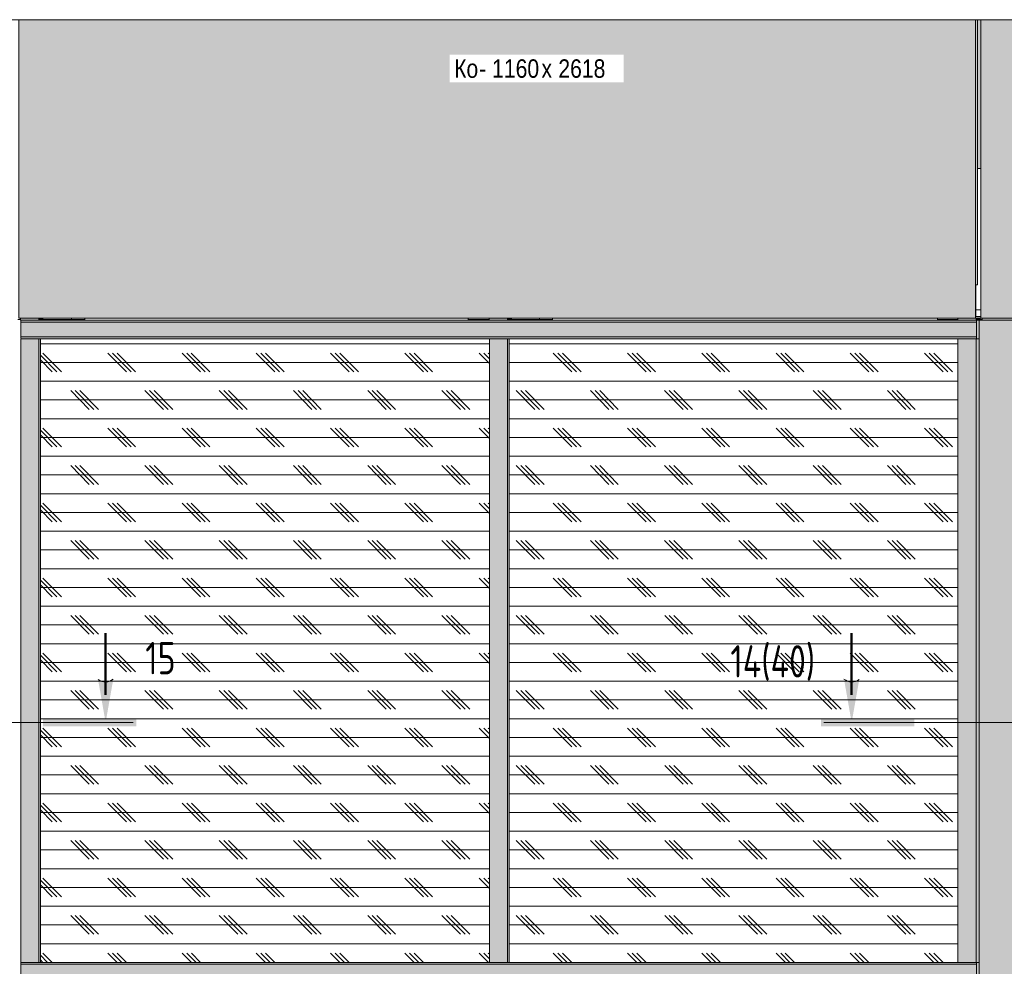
# Model space of a CAD drawing. Header units: millimetres. Extents: x -4452149 to -4396614, y -3148133 to 7538.
# Tile 18 of 22: x -4450565 to -4447898, y 4815 to 7379. Entities that reach past the tile are written whole.
import ezdxf

# ---------------------------------------------------------------- set-up
doc = ezdxf.new("R2010")
doc.units = ezdxf.units.MM
for name, color, linetype, lineweight in [('Импосты витража', 7, 'Continuous', 18), ('Марки по нескольким категориям', 7, 'Continuous', 9), ('Обобщенные модели', 7, 'Continuous', 18), ('Панели витража', 7, 'Continuous', 18), ('Разрезы', 7, 'Continuous', 9), ('Элементы узлов', 7, 'Continuous', 18)]:
    doc.layers.add(name, color=color, linetype=linetype, lineweight=lineweight)
doc.styles.add('Arial Narrow', font='ARIALN.TTF', dxfattribs={"height": 49.99999999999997})
doc.styles.add('GOST Common', font='GOST_Common.ttf', dxfattribs={"width": 0.8, "height": 87.49999999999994})

# ---------------------------------------------------------------- blocks, each defined once
blk = doc.blocks.new('HILTI_s_Композит_тип_Ко - Тип КоБ D2-21496302-К1_Ф3_Схема раскладки облицовки')
at = {"layer": 'Обобщенные модели', "true_color": 0xf7fbf5}
for points in [[(-4450566.931467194, 6570.845259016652), (-4447975.836829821, 6570.845259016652), (-4447975.836829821, 7379.463495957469), (-4450566.931467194, 7379.463495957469), (-4450566.931467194, 6656.442829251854)], [(-4447975.836829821, 6570.845259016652), (-4447961.395631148, 6570.845259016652), (-4447961.395631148, 6574.845259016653), (-4447975.261705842, 6574.845259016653), (-4447975.261705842, 6660.845259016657), (-4447970.804495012, 6660.845259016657), (-4447970.804495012, 7379.463495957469), (-4447975.836829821, 7379.463495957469), (-4447975.836829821, 6656.442829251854)]]:
    blk.add_hatch(color=7, dxfattribs=at).paths.add_polyline_path(points)
at = {"layer": 'Обобщенные модели'}
for p, q in [((-4450566.931467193, 6570.845259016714), (-4450566.931467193, 7379.463495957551)), ((-4447975.83682982, 7379.463495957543), (-4447975.83682982, 6570.845259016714)), ((-4447970.804495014, 6660.845259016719), (-4447970.804495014, 7379.463495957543)), ((-4447975.261705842, 6574.845259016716), (-4447975.261705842, 6660.845259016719)), ((-4447975.261705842, 6660.845259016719), (-4447970.804495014, 6660.845259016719)), ((-4450566.931467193, 6570.845259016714), (-4447975.83682982, 6570.845259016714)), ((-4447975.83682982, 6570.845259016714), (-4447961.395631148, 6570.845259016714)), ((-4447961.395631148, 6574.845259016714), (-4447975.261705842, 6574.845259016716))]:
    blk.add_line(p, q, dxfattribs=at)
blk = doc.blocks.new('Прямоугольный импост - 50х100-20996112-К1_Ф3_Схема раскладки облицовки')
at = {"layer": 'Импосты витража', "true_color": 0x373f43}
blk.add_hatch(color=149, dxfattribs=at).paths.add_polyline_path([(-4447961.395631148, 6976.099782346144), (-4447961.395631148, 7379.463495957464), (-4447970.804495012, 7379.463495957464), (-4447970.804495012, 6976.099782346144), (-4447969.065406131, 6976.099782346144)])
at = {"layer": 'Импосты витража'}
blk.add_line((-4447961.395631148, 6976.099782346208), (-4447970.804495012, 6976.099782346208), dxfattribs=at)
blk = doc.blocks.new('Панель_Стеклопакет_Агрисовгаз - Панель_Стемолит_Агрисовгаз-21482290-К1_Ф3_Схема раскладки облицовки')
at = {"layer": 'Панели витража', "true_color": 0x808080}
h = blk.add_hatch(dxfattribs=at)
h.set_pattern_fill('FP_6', color=8, style=0, pattern_type=2)
h.set_pattern_definition([(0, (-4449898.637, 4825), (0, 50.8), []), (134.701, (-4449873.501, 4799.6), (-100.5426346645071, -101.6005974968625), [71.47, -71.47]), (134.701, (-4449860.933, 4799.6), (-100.5426346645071, -101.6005974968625), [71.47, -71.47]), (134.701, (-4449848.365, 4799.6), (-100.5426346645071, -101.6005974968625), [71.47, -71.47])])
h.paths.add_polyline_path([(-4449292.533786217, 4825.000033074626), (-4449292.533786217, 6515.000033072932), (-4450508.480044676, 6515.000033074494), (-4450508.480044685, 4825.000033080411), (-4449322.113671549, 4825.00003308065)])
at = {"layer": 'Панели витража'}
blk.add_line((-4450508.480044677, 6515.000033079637), (-4450508.480044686, 4825.000033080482), dxfattribs=at)
blk = doc.blocks.new('Прямоугольный импост - 50х100-21482510-К1_Ф3_Схема раскладки облицовки')
at = {"layer": 'Импосты витража', "true_color": 0x373f43}
for points in [[(-4450512.794817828, 6565.000033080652), (-4450512.794817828, 6570.845259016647), (-4450562.274969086, 6570.845259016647), (-4450562.274969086, 6565.000033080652), (-4450536.387755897, 6565.000033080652)], [(-4450501.69421063, 6565.000033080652), (-4450499.896231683, 6565.000033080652), (-4450499.896231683, 6567.000000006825), (-4450500.399621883, 6567.000000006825), (-4450500.399621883, 6570.845259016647), (-4450512.794817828, 6570.845259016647), (-4450512.794817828, 6565.000033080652), (-4450511.068908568, 6565.000033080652)]]:
    blk.add_hatch(color=149, dxfattribs=at).paths.add_polyline_path(points)
at = {"layer": 'Импосты витража'}
for p, q in [((-4450562.274969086, 6570.845259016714), (-4450562.274969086, 6565.000033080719)), ((-4450512.794817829, 6565.000033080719), (-4450562.274969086, 6565.000033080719)), ((-4450512.794817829, 6565.000033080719), (-4450512.794817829, 6570.845259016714)), ((-4450511.068908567, 6565.000033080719), (-4450512.794817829, 6565.000033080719))]:
    blk.add_line(p, q, dxfattribs=at)
blk = doc.blocks.new('Прямоугольный импост - Ригель_90202-21003887-К1_Ф3_Схема раскладки облицовки')
at = {"layer": 'Импосты витража', "true_color": 0x373f43}
for points in [[(-4449267.362233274, 4820.000033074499), (-4449267.002668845, 4824.330160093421), (-4449266.643104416, 4825.000033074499), (-4450560.735184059, 4824.829662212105), (-4450561.057560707, 4823.535566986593), (-4450561.268188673, 4820.000033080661), (-4449287.420126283, 4820.000033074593)], [(-4449267.362233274, 4780.0000330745), (-4449267.362233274, 4820.000033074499), (-4450561.268188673, 4820.000033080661), (-4450561.268188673, 4780.00003308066), (-4449322.11367155, 4780.00003307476)], [(-4449266.643104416, 4775.0000330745), (-4449267.002668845, 4775.669906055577), (-4449267.337729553, 4778.705937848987), (-4449267.362233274, 4780.0000330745), (-4450561.268188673, 4780.00003308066), (-4450560.908624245, 4775.669906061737), (-4450560.549059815, 4775.000033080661), (-4449266.829228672, 4775.000057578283)]]:
    blk.add_hatch(color=149, dxfattribs=at).paths.add_polyline_path(points)
at = {"layer": 'Импосты витража'}
for p, q in [((-4450561.268188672, 4780.000033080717), (-4450561.268188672, 4820.000033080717)), ((-4450561.268188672, 4820.000033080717), (-4449267.362233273, 4820.000033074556)), ((-4449292.533786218, 4825.000033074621), (-4450511.388717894, 4825.000033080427)), ((-4450511.068908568, 4825.000033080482), (-4449292.533786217, 4825.00003307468)), ((-4450561.268188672, 4780.000033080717), (-4449267.362233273, 4780.000033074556)), ((-4450511.388717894, 4775.000033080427), (-4449293.109089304, 4775.000033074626)), ((-4449293.109089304, 4775.000033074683), (-4450511.068908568, 4775.000033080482))]:
    blk.add_line(p, q, dxfattribs=at)
for centre, major_axis, ratio, start_param, end_param in [((-4450560.549059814, 4820.000033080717), (0, 5.000000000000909), 0.1438257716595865, 1.554312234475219e-15, 1.570796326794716), ((-4450560.549059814, 4780.000033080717), (0, 4.999999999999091), 0.1438257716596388, 1.570796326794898, 3.141592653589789)]:
    blk.add_ellipse(centre, major_axis=major_axis, ratio=ratio, start_param=start_param, end_param=end_param, dxfattribs=at)
blk = doc.blocks.new('Прямоугольный импост - Ригель_90202-21003888-К1_Ф3_Схема раскладки облицовки')
at = {"layer": 'Импосты витража', "true_color": 0x373f43}
for points in [[(-4447973.45627789, 4820.000033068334), (-4447973.096713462, 4824.330160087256), (-4447972.737149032, 4825.000033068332), (-4449266.829228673, 4824.829662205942), (-4449267.151605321, 4823.535566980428), (-4449267.362233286, 4820.000033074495), (-4448003.758951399, 4820.000033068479)], [(-4447973.45627789, 4780.000033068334), (-4447973.45627789, 4820.000033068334), (-4449267.362233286, 4820.000033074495), (-4449267.362233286, 4780.000033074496), (-4448003.758951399, 4780.000033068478)], [(-4447965.756464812, 4775.000033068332), (-4447965.756464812, 4825.000033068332), (-4447972.737149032, 4825.000033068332), (-4447973.245649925, 4823.535566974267), (-4447973.45627789, 4820.000033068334), (-4447973.359932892, 4777.500033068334), (-4447972.737149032, 4775.000033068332)], [(-4447972.737149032, 4775.000033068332), (-4447973.096713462, 4775.669906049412), (-4447973.43177417, 4778.70593784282), (-4447973.45627789, 4780.000033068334), (-4449267.362233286, 4780.000033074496), (-4449267.002668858, 4775.669906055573), (-4449266.643104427, 4775.000033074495), (-4447974.46305829, 4775.000260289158)]]:
    blk.add_hatch(color=149, dxfattribs=at).paths.add_polyline_path(points)
at = {"layer": 'Импосты витража'}
for p, q in [((-4449267.362233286, 4820.000033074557), (-4447973.45627789, 4820.000033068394)), ((-4448023.367906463, 4825.000033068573), (-4449242.222838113, 4825.000033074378)), ((-4449241.903028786, 4825.000033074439), (-4448023.367906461, 4825.000033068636)), ((-4447973.45627789, 4820.000033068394), (-4447973.45627789, 4780.000033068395)), ((-4447972.737149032, 4825.000033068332), (-4447973.056958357, 4825.000033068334)), ((-4447965.756464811, 4825.000033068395), (-4447972.737149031, 4825.000033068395)), ((-4449267.362233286, 4780.000033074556), (-4447973.45627789, 4780.000033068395)), ((-4449242.222838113, 4775.000033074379), (-4448023.943209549, 4775.000033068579)), ((-4448023.943209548, 4775.000033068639), (-4449241.903028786, 4775.000033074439)), ((-4447973.056958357, 4775.000033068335), (-4447972.737149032, 4775.000033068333)), ((-4447972.737149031, 4775.000033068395), (-4447965.75646481, 4775.000033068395))]:
    blk.add_line(p, q, dxfattribs=at)
for centre, major_axis, ratio, start_param, end_param in [((-4447972.737149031, 4820.000033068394), (0, 5.000000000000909), 0.143825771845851, 1.554312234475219e-15, 1.570796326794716), ((-4447972.737149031, 4780.000033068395), (0, 5), 0.1438257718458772, 1.570796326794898, 3.141592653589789)]:
    blk.add_ellipse(centre, major_axis=major_axis, ratio=ratio, start_param=start_param, end_param=end_param, dxfattribs=at)
blk = doc.blocks.new('Прямоугольный импост - Стойка_90103-21482292-К1_Ф3_Схема раскладки облицовки')
at = {"layer": 'Импосты витража', "true_color": 0x373f43}
for points in [[(-4448008.636048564, 4825.000033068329), (-4447973.887755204, 4825.000033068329), (-4447973.887755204, 6515.000033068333), (-4448023.367906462, 6515.000033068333), (-4448023.367906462, 4825.000033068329), (-4448016.591372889, 4825.000033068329)], [(-4447969.065406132, 4825.000033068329), (-4447965.756464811, 4825.000033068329), (-4447965.756464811, 6515.000033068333), (-4447973.887755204, 6515.000033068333), (-4447973.887755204, 4825.000033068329)]]:
    blk.add_hatch(color=149, dxfattribs=at).paths.add_polyline_path(points)
at = {"layer": 'Импосты витража'}
for p, q in [((-4448023.367906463, 6515.000033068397), (-4447973.887755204, 6515.000033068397)), ((-4448023.367906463, 4825.000033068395), (-4448023.367906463, 6515.000033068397)), ((-4447973.887755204, 6515.000033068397), (-4447965.756464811, 6515.000033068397)), ((-4447973.887755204, 6515.000033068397), (-4447973.887755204, 4825.000033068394)), ((-4447973.887755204, 4825.000033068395), (-4448023.367906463, 4825.000033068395)), ((-4447965.756464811, 4825.000033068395), (-4447973.887755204, 4825.000033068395))]:
    blk.add_line(p, q, dxfattribs=at)
blk = doc.blocks.new('Прямоугольный импост - Стойка_90103-21482288-К1_Ф3_Схема раскладки облицовки')
at = {"layer": 'Импосты витража', "true_color": 0x373f43}
for points in [[(-4449243.053634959, 4825.000033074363), (-4449243.053634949, 6515.000033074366), (-4449292.533786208, 6515.000033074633), (-4449292.533786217, 4825.000033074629), (-4449251.24254897, 4825.000033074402)], [(-4449239.314164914, 4825.000033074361), (-4449239.314164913, 6515.00003307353), (-4449243.053634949, 6515.000033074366), (-4449243.053634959, 4825.000033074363), (-4449241.903028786, 4825.000033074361)]]:
    blk.add_hatch(color=149, dxfattribs=at).paths.add_polyline_path(points)
at = {"layer": 'Импосты витража'}
for p, q in [((-4449292.533786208, 6515.000033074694), (-4449243.053634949, 6515.000033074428)), ((-4449292.533786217, 4825.000033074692), (-4449292.533786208, 6515.000033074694)), ((-4449243.053634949, 6515.000033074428), (-4449241.903028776, 6515.000033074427)), ((-4449243.053634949, 6515.000033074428), (-4449243.053634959, 4825.000033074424)), ((-4449243.053634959, 4825.000033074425), (-4449292.533786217, 4825.000033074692)), ((-4449241.903028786, 4825.000033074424), (-4449243.053634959, 4825.000033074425))]:
    blk.add_line(p, q, dxfattribs=at)
blk = doc.blocks.new('Прямоугольный импост - Стойка_90103-21482294-К1_Ф3_Схема раскладки облицовки')
at = {"layer": 'Импосты витража', "true_color": 0x373f43}
for points in [[(-4450546.9678081, 4825.000033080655), (-4450512.219514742, 4825.000033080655), (-4450512.219514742, 6515.000033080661), (-4450561.699666, 6515.000033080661), (-4450561.699666, 4825.000033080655), (-4450554.923132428, 4825.000033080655)], [(-4450512.219514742, 4825.000033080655), (-4450508.480044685, 4825.000033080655), (-4450508.480044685, 6515.000033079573), (-4450512.219514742, 6515.000033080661), (-4450512.219514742, 4849.358877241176)]]:
    blk.add_hatch(color=149, dxfattribs=at).paths.add_polyline_path(points)
at = {"layer": 'Импосты витража'}
for p, q in [((-4450561.699666, 6515.000033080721), (-4450512.219514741, 6515.000033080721)), ((-4450561.699666, 6515.000033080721), (-4450561.699666, 4825.000033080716)), ((-4450512.219514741, 6515.000033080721), (-4450511.068908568, 6515.000033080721)), ((-4450512.219514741, 4825.000033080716), (-4450512.219514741, 6515.00003308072)), ((-4450512.219514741, 4825.000033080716), (-4450561.699666, 4825.000033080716)), ((-4450511.068908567, 4825.000033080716), (-4450512.219514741, 4825.000033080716))]:
    blk.add_line(p, q, dxfattribs=at)
blk = doc.blocks.new('Прямоугольный импост - 50х100-21482512-К1_Ф3_Схема раскладки облицовки')
at = {"layer": 'Импосты витража', "true_color": 0x373f43}
h = blk.add_hatch(color=149, dxfattribs=at)
h.paths.add_polyline_path([(-4447974.463058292, 6565.000033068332), (-4447974.463058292, 6570.845259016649), (-4448023.943209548, 6570.845259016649), (-4448023.943209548, 6565.000033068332), (-4448003.758951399, 6565.000033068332)])
h.paths.add_polyline_path([(-4447975.261705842, 6574.845259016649), (-4447974.463058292, 6574.845259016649), (-4447974.463058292, 6575.424623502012), (-4447975.261705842, 6575.424623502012)])
h = blk.add_hatch(color=149, dxfattribs=at)
h.paths.add_polyline_path([(-4447969.065406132, 6565.000033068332), (-4447961.564472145, 6565.000033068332), (-4447961.564472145, 6566.999999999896), (-4447962.067862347, 6566.999999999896), (-4447962.067862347, 6570.845259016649), (-4447974.463058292, 6570.845259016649), (-4447974.463058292, 6565.000033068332)])
h.paths.add_polyline_path([(-4447961.395631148, 6574.845259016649), (-4447961.395631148, 6575.424623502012), (-4447974.463058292, 6575.424623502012), (-4447974.463058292, 6574.845259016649), (-4447962.067862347, 6574.845259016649)])
at = {"layer": 'Импосты витража'}
for p, q in [((-4448023.943209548, 6570.845259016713), (-4448023.943209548, 6565.000033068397)), ((-4447974.463058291, 6565.000033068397), (-4448023.943209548, 6565.000033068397)), ((-4447975.261705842, 6575.424623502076), (-4447974.463058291, 6575.424623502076)), ((-4447974.463058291, 6575.424623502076), (-4447961.395631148, 6575.424623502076)), ((-4447974.463058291, 6574.845259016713), (-4447974.463058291, 6575.424623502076)), ((-4447974.463058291, 6565.000033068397), (-4447974.463058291, 6570.845259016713)), ((-4447965.756464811, 6565.000033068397), (-4447974.463058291, 6565.000033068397))]:
    blk.add_line(p, q, dxfattribs=at)
blk = doc.blocks.new('Прямоугольный импост - 50х100-21482509-К1_Ф3_Схема раскладки облицовки')
at = {"layer": 'Импосты витража', "true_color": 0x373f43}
for points in [[(-4449243.628938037, 6565.00003307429), (-4449243.628938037, 6570.845259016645), (-4449293.109089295, 6570.845259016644), (-4449293.109089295, 6565.000033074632), (-4449252.726581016, 6565.000033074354)], [(-4449243.628938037, 6565.00003307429), (-4449230.730351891, 6565.000033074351), (-4449230.730351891, 6566.999999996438), (-4449231.233742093, 6566.999999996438), (-4449231.233742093, 6570.845259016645), (-4449243.628938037, 6570.845259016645), (-4449243.628938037, 6568.292392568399)]]:
    blk.add_hatch(color=149, dxfattribs=at).paths.add_polyline_path(points)
at = {"layer": 'Импосты витража'}
for p, q in [((-4449293.109089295, 6570.845259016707), (-4449293.109089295, 6565.000033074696)), ((-4449243.628938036, 6565.000033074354), (-4449293.109089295, 6565.000033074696)), ((-4449243.628938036, 6565.000033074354), (-4449243.628938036, 6570.845259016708)), ((-4449241.903028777, 6565.000033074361), (-4449243.628938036, 6565.000033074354))]:
    blk.add_line(p, q, dxfattribs=at)
blk = doc.blocks.new('Прямоугольный импост - Ригель_90202-21003892-К1_Ф3_Схема раскладки облицовки')
at = {"layer": 'Импосты витража', "true_color": 0x373f43}
for points in [[(-4447973.456277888, 6560.000033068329), (-4447973.096713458, 6564.330160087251), (-4447972.73714903, 6565.000033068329), (-4449266.829228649, 6564.829662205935), (-4449267.151605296, 6563.535566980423), (-4449267.362233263, 6560.000033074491), (-4448003.758951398, 6560.000033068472)], [(-4447973.456277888, 6520.000033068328), (-4447973.456277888, 6560.000033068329), (-4449267.362233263, 6560.000033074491), (-4449267.362233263, 6520.000033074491), (-4448003.758951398, 6520.000033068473)], [(-4447965.75646481, 6515.000033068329), (-4447965.75646481, 6565.000033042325), (-4447972.923273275, 6564.829662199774), (-4447973.431774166, 6561.294128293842), (-4447973.456277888, 6546.254783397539), (-4447973.245649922, 6516.464499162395), (-4447972.73714903, 6515.000033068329), (-4447969.065406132, 6515.000033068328)], [(-4447972.73714903, 6515.000033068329), (-4447973.096713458, 6515.669906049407), (-4447973.431774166, 6518.705937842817), (-4447973.456277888, 6520.000033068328), (-4449267.362233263, 6520.000033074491), (-4449267.002668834, 6515.669906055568), (-4449266.643104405, 6515.00003307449), (-4447973.887755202, 6515.00018454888)]]:
    blk.add_hatch(color=149, dxfattribs=at).paths.add_polyline_path(points)
at = {"layer": 'Импосты витража'}
for p, q in [((-4449267.362233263, 6560.000033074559), (-4447973.456277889, 6560.000033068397)), ((-4448023.943209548, 6565.000033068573), (-4449242.222838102, 6565.000033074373)), ((-4449241.903028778, 6565.000033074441), (-4448023.943209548, 6565.000033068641)), ((-4447973.456277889, 6560.000033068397), (-4447973.456277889, 6520.000033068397)), ((-4447972.73714903, 6565.00003306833), (-4447973.056958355, 6565.000033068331)), ((-4447965.756464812, 6565.000033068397), (-4447972.73714903, 6565.000033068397)), ((-4449267.362233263, 6520.000033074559), (-4447973.456277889, 6520.000033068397)), ((-4449242.222838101, 6515.000033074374), (-4448023.367906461, 6515.00003306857)), ((-4448023.367906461, 6515.000033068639), (-4449241.903028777, 6515.000033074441)), ((-4447973.056958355, 6515.000033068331), (-4447972.73714903, 6515.000033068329)), ((-4447972.73714903, 6515.000033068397), (-4447965.756464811, 6515.000033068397))]:
    blk.add_line(p, q, dxfattribs=at)
for centre, start_param, end_param in [((-4447972.73714903, 6560.000033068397), 1.554312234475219e-15, 1.570796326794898), ((-4447972.73714903, 6520.000033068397), 1.570796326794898, 3.141592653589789)]:
    blk.add_ellipse(centre, major_axis=(0, 5), ratio=0.1438257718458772, start_param=start_param, end_param=end_param, dxfattribs=at)
blk = doc.blocks.new('Прямоугольный импост - Ригель_90202-21003893-К1_Ф3_Схема раскладки облицовки')
at = {"layer": 'Импосты витража', "true_color": 0x373f43}
for points in [[(-4449267.362233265, 6560.000033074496), (-4449267.002668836, 6564.330160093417), (-4449266.643104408, 6565.000033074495), (-4450560.735184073, 6564.829662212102), (-4450561.05756072, 6563.535566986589), (-4450561.268188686, 6560.000033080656), (-4449287.420126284, 6560.000033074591)], [(-4449267.362233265, 6520.000033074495), (-4449267.362233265, 6560.000033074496), (-4450561.268188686, 6560.000033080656), (-4450561.268188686, 6520.000033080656), (-4449287.420126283, 6520.000033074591)], [(-4449266.643104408, 6515.000033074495), (-4449267.002668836, 6515.669906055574), (-4449267.337729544, 6518.705937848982), (-4449267.362233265, 6520.000033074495), (-4450561.268188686, 6520.000033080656), (-4450560.908624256, 6515.669906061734), (-4450560.549059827, 6515.000033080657), (-4449266.829228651, 6515.000057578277)]]:
    blk.add_hatch(color=149, dxfattribs=at).paths.add_polyline_path(points)
at = {"layer": 'Импосты витража'}
for p, q in [((-4450561.268188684, 6520.000033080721), (-4450561.268188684, 6560.00003308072)), ((-4450561.268188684, 6560.00003308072), (-4449267.362233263, 6560.000033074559)), ((-4449293.109089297, 6565.000033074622), (-4450511.388717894, 6565.000033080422)), ((-4450511.068908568, 6565.000033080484), (-4449293.109089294, 6565.000033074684)), ((-4450561.268188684, 6520.000033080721), (-4449267.362233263, 6520.000033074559)), ((-4450511.388717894, 6515.000033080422), (-4449292.533786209, 6515.000033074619)), ((-4449292.533786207, 6515.000033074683), (-4450511.068908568, 6515.000033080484))]:
    blk.add_line(p, q, dxfattribs=at)
for centre, start_param, end_param in [((-4450560.549059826, 6560.00003308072), 1.554312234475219e-15, 1.570796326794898), ((-4450560.549059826, 6520.000033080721), 1.570796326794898, 3.141592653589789)]:
    blk.add_ellipse(centre, major_axis=(0, 5), ratio=0.1438257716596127, start_param=start_param, end_param=end_param, dxfattribs=at)
blk = doc.blocks.new('Корп2_Кассета выпуклая - Корп2_Кассета выпуклая_Цвет DESIGN D2-21496053-К1_Ф3_Схема раскладки облицовки')
at = {"layer": 'Обобщенные модели', "true_color": 0xf7fbf5}
for points in [[(-4447427.009997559, 2200.00003304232), (-4447427.009997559, 6565.000033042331), (-4447965.756464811, 6565.000033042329), (-4447965.756464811, 2200.00003304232), (-4447817.386029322, 2200.00003304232), (-4447812.39253132, 2215.725473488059), (-4447807.399033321, 2200.00003304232), (-4447795.597679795, 2200.00003304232)], [(-4447934.371860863, 6565.000033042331), (-4447427.001479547, 6565.000033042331), (-4447427.009997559, 6570.845259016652), (-4447958.277524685, 6570.845259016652), (-4447958.277524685, 6565.000033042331)]]:
    blk.add_hatch(color=7, dxfattribs=at).paths.add_polyline_path(points)
at = {"layer": 'Обобщенные модели'}
for p, q in [((-4447965.756464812, 2200.000033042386), (-4447965.756464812, 6565.000033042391)), ((-4447427.009997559, 6565.000033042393), (-4447965.756464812, 6565.000033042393)), ((-4447958.277524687, 6565.000033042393), (-4447958.277524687, 6570.845259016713))]:
    blk.add_line(p, q, dxfattribs=at)
blk = doc.blocks.new('Корп2_Кассета выпуклая - Корп2_Кассета выпуклая_Цвет DESIGN D2-21496135-К1_Ф3_Схема раскладки облицовки')
at = {"layer": 'Обобщенные модели', "true_color": 0xf7fbf5}
for points in [[(-4447961.395631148, 6570.845259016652), (-4447427.009997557, 6570.845259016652), (-4447427.009997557, 7379.463495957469), (-4447797.988195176, 7379.463495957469), (-4447797.988195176, 7359.837140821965), (-4447826.142531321, 7359.837140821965), (-4447826.142531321, 7379.463495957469), (-4447839.89253132, 7336.162225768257), (-4447853.64253132, 7379.463495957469), (-4447961.395631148, 7379.463495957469), (-4447961.395631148, 6656.442829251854)], [(-4447427.009997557, 6570.845259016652), (-4446892.599211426, 6570.845259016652), (-4446892.599211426, 7379.463495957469), (-4447427.009997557, 7379.463495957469), (-4447427.009997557, 6656.442829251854)]]:
    blk.add_hatch(color=7, dxfattribs=at).paths.add_polyline_path(points)
at = {"layer": 'Обобщенные модели'}
for p, q in [((-4447961.395631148, 6570.845259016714), (-4447961.395631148, 7379.463495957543)), ((-4447427.009997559, 6570.845259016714), (-4447427.009997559, 7379.463495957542)), ((-4446892.599211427, 6570.845259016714), (-4446892.599211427, 7379.46349595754)), ((-4447427.009997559, 6570.845259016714), (-4447961.395631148, 6570.845259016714)), ((-4446892.599211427, 6570.845259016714), (-4447427.009997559, 6570.845259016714))]:
    blk.add_line(p, q, dxfattribs=at)
blk = doc.blocks.new('Витражная стойка - Витражная стойка-21440905-К1_Ф3_Схема раскладки облицовки')
at = {"layer": 'Обобщенные модели'}
for p, q in [((-4447958.725219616, 6566.99999999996), (-4447958.277524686, 6566.99999999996)), ((-4447958.725219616, 6564.973930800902), (-4447958.725219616, 6566.99999999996))]:
    blk.add_line(p, q, dxfattribs=at)
blk = doc.blocks.new('Витражная стойка - Витражная стойка-V5-К1_Ф3_Схема раскладки облицовки')
at = {"layer": 'Обобщенные модели'}
for p, q in [((-4450497.056979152, 6567.000000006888), (-4450495.572574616, 6567.000000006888)), ((-4450497.056979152, 6564.991671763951), (-4450497.056979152, 6567.000000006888)), ((-4450495.572574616, 6564.991476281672), (-4450495.572574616, 6567.000000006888)), ((-4450478.457307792, 6567.000000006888), (-4450478.457307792, 6564.989222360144))]:
    blk.add_line(p, q, dxfattribs=at)
blk = doc.blocks.new('Витражная стойка - Витражная стойка-V6-К1_Ф3_Схема раскладки облицовки')
at = {"layer": 'Обобщенные модели'}
for p, q in [((-4449230.365106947, 6566.999999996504), (-4449228.88070241, 6566.999999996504)), ((-4449230.365106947, 6564.99525559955), (-4449230.365106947, 6566.999999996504)), ((-4449228.88070241, 6564.995060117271), (-4449228.88070241, 6566.999999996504)), ((-4449211.765435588, 6566.999999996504), (-4449211.765435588, 6564.992806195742))]:
    blk.add_line(p, q, dxfattribs=at)
blk = doc.blocks.new('Витражный кронштейн универсальный - Витражный кронштейн универсальный-21440912-К1_Ф3_Схема раскладки облицовки')
at = {"layer": 'Обобщенные модели'}
for p, q in [((-4448078.467185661, 6570.845259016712), (-4448078.467185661, 6566.99999999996)), ((-4448078.467185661, 6566.99999999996), (-4448023.943209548, 6566.99999999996)), ((-4447962.067862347, 6566.99999999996), (-4447958.277524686, 6566.99999999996))]:
    blk.add_line(p, q, dxfattribs=at)
blk = doc.blocks.new('Витражный кронштейн универсальный - Витражный кронштейн универсальный-V8-К1_Ф3_Схема раскладки облицовки')
at = {"layer": 'Обобщенные модели'}
for p, q in [((-4450569.093207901, 6567.000000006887), (-4450562.274969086, 6567.000000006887)), ((-4450500.399621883, 6567.000000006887), (-4450423.826355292, 6567.000000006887)), ((-4450423.826355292, 6567.000000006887), (-4450423.826355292, 6570.845259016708)), ((-4450387.869912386, 6567.000000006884), (-4450423.826355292, 6567.000000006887)), ((-4450387.869912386, 6570.845259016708), (-4450387.869912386, 6567.000000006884))]:
    blk.add_line(p, q, dxfattribs=at)
blk = doc.blocks.new('Витражный кронштейн универсальный - Витражный кронштейн универсальный-V9-К1_Ф3_Схема раскладки облицовки')
at = {"layer": 'Обобщенные модели'}
for p, q in [((-4449350.107072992, 6570.845259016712), (-4449350.107072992, 6566.999999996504)), ((-4449350.107072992, 6566.999999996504), (-4449293.109089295, 6566.999999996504)), ((-4449231.233742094, 6566.999999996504), (-4449157.134483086, 6566.999999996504)), ((-4449157.134483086, 6566.999999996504), (-4449157.134483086, 6570.845259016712)), ((-4449121.17804018, 6566.999999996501), (-4449157.134483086, 6566.999999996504)), ((-4449121.17804018, 6570.84525901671), (-4449121.17804018, 6566.999999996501))]:
    blk.add_line(p, q, dxfattribs=at)
blk = doc.blocks.new('HILTI_Линия_Разрыва - Тип 1-20728823-К1_Ф3_Схема раскладки облицовки')
at = {"layer": 'Элементы узлов'}
blk.add_line((-4443577.796174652, 2172.424203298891), (-4447798.642531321, 2172.424203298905), dxfattribs=at)
blk = doc.blocks.new('Разрез - Номер узла спереди-1554471-К1_Ф3_Схема раскладки облицовки')
at = {"layer": 'Разрезы'}
h = blk.add_hatch(color=256, dxfattribs=at)
edge = h.paths.add_edge_path()
edge.add_line((-4450310.990166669, 5593.031428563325), (-4450331.761119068, 5475.233503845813))
edge.add_line((-4450331.761119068, 5475.233503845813), (-4450352.367533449, 5592.09828709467))
edge.add_arc((-4450332.199764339, 5615.663243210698), 31.01686746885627, 229.4418538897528, 313.1419744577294)
blk.add_hatch(color=256, dxfattribs=at).paths.add_polyline_path([(-4450501.700084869, 5465.13661098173), (-4450501.700084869, 5485.077251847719), (-4450248.429132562, 5485.07725184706), (-4450248.429132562, 5465.136610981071)])
at = {"layer": 'Разрезы', "lineweight": 50}
blk.add_line((-4450331.761119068, 5550.233503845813), (-4450331.761119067, 5716.816132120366), dxfattribs=at)
at = {"layer": 'Разрезы'}
blk.add_arc((-4450332.199764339, 5615.663243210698), 31.01686746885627, 229.4418538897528, 313.1419744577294, dxfattribs=at)
blk = doc.blocks.new('Разрез - Номер узла и лист сзади-1554475-К1_Ф3_Схема раскладки облицовки')
at = {"layer": 'Разрезы'}
h = blk.add_hatch(color=256, dxfattribs=at)
edge = h.paths.add_edge_path()
edge.add_line((-4451821.28280509, 5593.031428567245), (-4451800.511852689, 5475.233503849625))
edge.add_line((-4451800.511852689, 5475.233503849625), (-4451779.905438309, 5592.098287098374))
edge.add_arc((-4451800.073207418, 5615.663243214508), 31.01686746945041, 226.8580255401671, 310.5581461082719, ccw=False)
blk.add_hatch(color=256, dxfattribs=at).paths.add_polyline_path([(-4451630.57288689, 5465.136610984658), (-4451630.57288689, 5485.077251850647), (-4451883.843839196, 5485.077251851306), (-4451883.843839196, 5465.136610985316)])
at = {"layer": 'Разрезы', "lineweight": 50}
blk.add_line((-4451800.511852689, 5550.233503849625), (-4451800.511852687, 5716.816132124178), dxfattribs=at)
at = {"layer": 'Разрезы'}
blk.add_arc((-4451800.073207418, 5615.663243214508), 31.01686746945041, 226.8580255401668, 310.5581461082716, dxfattribs=at)

msp = doc.modelspace()

# ---------------------------------------------------------------- linework, layer by layer
at = {"layer": 'Обобщенные модели'}
msp.add_line((-4447961.395631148, 6593.424623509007), (-4447975.261705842, 6593.424623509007), dxfattribs=at)
at = {"layer": 'Разрезы'}
for p, q in [((-4450256.761119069, 5475.233503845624), (-4451875.511852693, 5475.233503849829)), ((-4446503.402388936, 5475.233503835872), (-4448386.274818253, 5475.233503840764))]:
    msp.add_line(p, q, dxfattribs=at)

# ---------------------------------------------------------------- block references
at = {"layer": 'Импосты витража'}
for name in ['Прямоугольный импост - 50х100-20996112-К1_Ф3_Схема раскладки облицовки', 'Прямоугольный импост - 50х100-21482510-К1_Ф3_Схема раскладки облицовки', 'Прямоугольный импост - Ригель_90202-21003893-К1_Ф3_Схема раскладки облицовки', 'Прямоугольный импост - 50х100-21482509-К1_Ф3_Схема раскладки облицовки', 'Прямоугольный импост - Ригель_90202-21003892-К1_Ф3_Схема раскладки облицовки', 'Прямоугольный импост - 50х100-21482512-К1_Ф3_Схема раскладки облицовки', 'Прямоугольный импост - Стойка_90103-21482294-К1_Ф3_Схема раскладки облицовки', 'Прямоугольный импост - Стойка_90103-21482288-К1_Ф3_Схема раскладки облицовки', 'Прямоугольный импост - Стойка_90103-21482292-К1_Ф3_Схема раскладки облицовки', 'Прямоугольный импост - Ригель_90202-21003887-К1_Ф3_Схема раскладки облицовки', 'Прямоугольный импост - Ригель_90202-21003888-К1_Ф3_Схема раскладки облицовки']:
    msp.add_blockref(name, (0, 0), dxfattribs=at)
at = {"layer": 'Обобщенные модели'}
for name in ['HILTI_s_Композит_тип_Ко - Тип КоБ D2-21496302-К1_Ф3_Схема раскладки облицовки', 'Корп2_Кассета выпуклая - Корп2_Кассета выпуклая_Цвет DESIGN D2-21496135-К1_Ф3_Схема раскладки облицовки', 'Витражный кронштейн универсальный - Витражный кронштейн универсальный-V8-К1_Ф3_Схема раскладки облицовки', 'Витражная стойка - Витражная стойка-V5-К1_Ф3_Схема раскладки облицовки', 'Витражный кронштейн универсальный - Витражный кронштейн универсальный-V9-К1_Ф3_Схема раскладки облицовки', 'Витражная стойка - Витражная стойка-V6-К1_Ф3_Схема раскладки облицовки', 'Витражный кронштейн универсальный - Витражный кронштейн универсальный-21440912-К1_Ф3_Схема раскладки облицовки', 'Витражная стойка - Витражная стойка-21440905-К1_Ф3_Схема раскладки облицовки', 'Корп2_Кассета выпуклая - Корп2_Кассета выпуклая_Цвет DESIGN D2-21496053-К1_Ф3_Схема раскладки облицовки']:
    msp.add_blockref(name, (0, 0), dxfattribs=at)
at = {"layer": 'Панели витража'}
for p in [(0, 0), (1269.165879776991, 0)]:
    msp.add_blockref('Панель_Стеклопакет_Агрисовгаз - Панель_Стемолит_Агрисовгаз-21482290-К1_Ф3_Схема раскладки облицовки', p, dxfattribs=at)
at = {"layer": 'Разрезы'}
for name, p in [('Разрез - Номер узла спереди-1554471-К1_Ф3_Схема раскладки облицовки', (0, 0)), ('Разрез - Номер узла и лист сзади-1554475-К1_Ф3_Схема раскладки облицовки', (3489.237034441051, 0))]:
    msp.add_blockref(name, p, dxfattribs=at)
at = {"layer": 'Элементы узлов', "rotation": 180}
msp.add_blockref('HILTI_Линия_Разрыва - Тип 1-20728823-К1_Ф3_Схема раскладки облицовки', (-8895652.285062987, 9551.887699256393), dxfattribs=at)

# ---------------------------------------------------------------- texts
at = {"layer": 'Разрезы', "char_height": 87.49999999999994, "attachment_point": 1, "style": 'GOST Common'}
for s, insert, width in [('15', (-4450224.352007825, 5693.30996212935), 102.6159999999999), ('14(40)', (-4448639.667435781, 5684.610170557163), 307.8479999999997)]:
    msp.add_mtext(s, dxfattribs=dict(at, insert=insert, width=width))

# ---------------------------------------------------------------- next in the draw order: texts
at = {"layer": 'Марки по нескольким категориям', "insert": (-4449387.883582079, 7271.986795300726), "char_height": 49.99999999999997, "width": 82.17296874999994, "attachment_point": 1, "style": 'Arial Narrow', "bg_fill": 3, "box_fill_scale": 1.25, "bg_fill_color": 256, "bg_fill_true_color": 13158600, "bg_fill_transparency": 0}
msp.add_mtext('Ко', dxfattribs=at)

# ---------------------------------------------------------------- next in the draw order: texts
at = {"layer": 'Марки по нескольким категориям', "insert": (-4449320.08410291, 7271.986795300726), "char_height": 49.99999999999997, "width": 204.4303124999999, "attachment_point": 1, "style": 'Arial Narrow', "bg_fill": 3, "box_fill_scale": 1.25, "bg_fill_color": 256, "bg_fill_true_color": 13158600, "bg_fill_transparency": 0}
msp.add_mtext('- 1160', dxfattribs=at)

# ---------------------------------------------------------------- next in the draw order: texts
at = {"layer": 'Марки по нескольким категориям', "insert": (-4449151.41222791, 7271.986795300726), "char_height": 49.99999999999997, "width": 36.07593749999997, "attachment_point": 1, "style": 'Arial Narrow', "bg_fill": 3, "box_fill_scale": 1.25, "bg_fill_color": 256, "bg_fill_true_color": 13158600, "bg_fill_transparency": 0}
msp.add_mtext('\\fArial Narrow|b0|i0|c204|p34|;х', dxfattribs=at)

# ---------------------------------------------------------------- next in the draw order: texts
at = {"layer": 'Марки по нескольким категориям', "insert": (-4449121.646602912, 7271.986795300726), "char_height": 49.99999999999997, "width": 180.3796874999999, "attachment_point": 1, "style": 'Arial Narrow', "bg_fill": 3, "box_fill_scale": 1.25, "bg_fill_color": 256, "bg_fill_true_color": 13158600, "bg_fill_transparency": 0}
msp.add_mtext(' 2618', dxfattribs=at)

doc.saveas('drawing.dxf')
